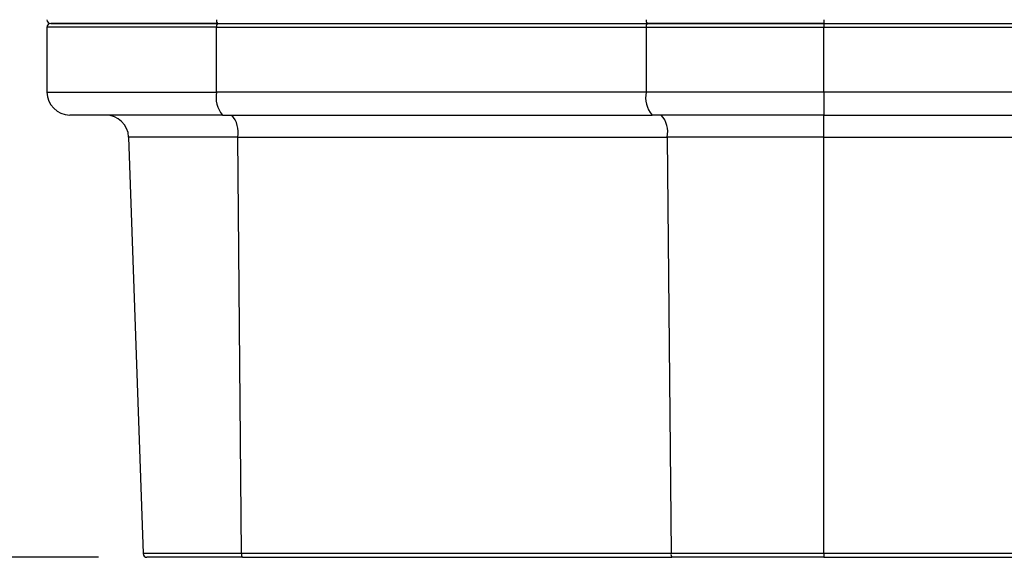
# Model space of a CAD drawing. Header units: millimetres. Extents: x 32 to 1440, y 32 to 1048.
# Tile 6 of 30: x 192 to 322, y 431 to 501. Entities that reach past the tile are written whole.
import ezdxf

# ---------------------------------------------------------------- set-up
doc = ezdxf.new("R2010")
doc.units = ezdxf.units.MM
doc.header["$LTSCALE"] = 5
doc.layers.add('DIMENSIONS', color=140, linetype='Continuous', lineweight=25)
doc.styles.add('SLDTEXTSTYLE0', font='TXT', dxfattribs={"width": 0.7})
doc.dimstyles.new('SLDDIMSTYLE0', dxfattribs={"dimtxt": 10.790039, "dimasz": 16.51, "dimexe": 0, "dimexo": 0.0625, "dimgap": 2.69751, "dimtad": 0, "dimtih": 1, "dimtoh": 1, "dimrnd": 1e-09, "dimzin": 4, "dimdsep": 46, "dimtxsty": 'SLDTEXTSTYLE0', "dimsah": 1, "dimcen": 0.09, "dimadec": 0, "dimazin": 1, "dimtfac": 1, "dimtofl": 0, "dimtmove": 0, "dimatfit": 3, "dimfxl": 0, "dimfrac": 2, "dimtolj": 1, "dimtzin": 12, "dimarcsym": 0})

# ---------------------------------------------------------------- blocks, each defined once
blk = doc.blocks.new('_D_3')
at = {"layer": 'DIMENSIONS'}
for p, q in [((206.47, 560.8), (130.16, 560.8)), ((146.04, 560.8), (146.04, 514.52)), ((130.01, 494.95), (126.38, 494.95)), ((126.38, 494.95), (126.38, 477.81)), ((162.07, 494.95), (165.69, 494.95)), ((165.69, 494.95), (165.69, 477.81)), ((126.38, 477.81), (130.01, 477.81)), ((165.69, 477.81), (162.07, 477.81)), ((146.04, 430.8), (146.04, 475.39)), ((202.82, 430.8), (130.16, 430.8))]:
    blk.add_line(p, q, dxfattribs=at)
for points in [[(146.04, 560.8), (143.5, 544.29), (148.58, 544.29)], [(146.04, 430.8), (148.58, 447.31), (143.5, 447.31)]]:
    blk.add_solid(points, dxfattribs=at)
at = {"layer": 'DIMENSIONS', "char_height": 10.583, "attachment_point": 1, "style": 'SLDTEXTSTYLE0'}
for s, insert in [('130.0', (125.52, 511.01)), ('5.12', (130.01, 491.45))]:
    blk.add_mtext(s, dxfattribs=dict(at, insert=insert))

msp = doc.modelspace()

# ---------------------------------------------------------------- linework, layer by layer
for p, q in [((297.907113, 501.30067), (297.907113, 500.80067)), ((218.293817, 500.30067), (196.058388, 500.30067)), ((196.058388, 500.30067), (196.058388, 491.80067)), ((218.293817, 500.30067), (274.613399, 500.30067)), ((218.293817, 491.80067), (218.293817, 500.30067)), ((218.423226, 500.80067), (274.742808, 500.80067)), ((274.613399, 500.30067), (297.907113, 500.30067)), ((274.613399, 500.30067), (274.613399, 491.80067)), ((297.907113, 500.80067), (297.907113, 500.30067)), ((297.907113, 500.80067), (584.209663, 500.80067)), ((297.907113, 500.30067), (584.209663, 500.30067)), ((297.907113, 491.80067), (297.907113, 500.30067)), ((196.058388, 491.80067), (218.293817, 491.80067)), ((274.613399, 491.80067), (218.293817, 491.80067)), ((297.907113, 491.80067), (274.613399, 491.80067)), ((297.907113, 491.80067), (297.907113, 488.80067)), ((584.209663, 491.80067), (297.907113, 491.80067)), ((219.070274, 488.80067), (275.389856, 488.80067)), ((297.907113, 488.80067), (584.209663, 488.80067)), ((297.907113, 485.905369), (297.907113, 488.80067)), ((221.063467, 485.905369), (206.759494, 485.905369)), ((206.759494, 485.905369), (208.666942, 431.283221)), ((221.063467, 485.905369), (277.383049, 485.905369)), ((221.55715, 431.283221), (221.063467, 485.905369)), ((297.907113, 485.905369), (277.383049, 485.905369)), ((277.383049, 485.905369), (277.876733, 431.283221)), ((297.907113, 485.905369), (584.209663, 485.905369)), ((297.907113, 431.283221), (297.907113, 485.905369)), ((221.55715, 431.283221), (208.666942, 431.283221)), ((277.876733, 431.283221), (221.55715, 431.283221)), ((297.907113, 431.283221), (277.876733, 431.283221)), ((584.209663, 431.283221), (297.907113, 431.283221)), ((297.907113, 431.283221), (297.907113, 430.80067)), ((221.686481, 430.80067), (278.006063, 430.80067)), ((297.907113, 430.80067), (584.209663, 430.80067))]:
    msp.add_line(p, q)
for centre, radius, start, end in [((196.558388, 501.30067), 0.5, 180, 270), ((218.873837, 501.184044), 0.591629, 168.63094549, 220.39069191), ((275.193419, 501.184044), 0.591629, 168.63094549, 220.39069191), ((196.558388, 500.30067), 0.5, 90, 180), ((218.873837, 500.417297), 0.591629, 139.60930809, 191.36905451), ((275.193419, 500.417297), 0.591629, 139.60930809, 191.36905451), ((199.058388, 491.80067), 3, 180, 270), ((221.773937, 491.100911), 3.549775, 168.63094549, 220.39069191), ((278.093519, 491.100911), 3.549775, 168.63094549, 220.39069191), ((203.761322, 485.80067), 3, 2, 90), ((217.710194, 486.55828), 3.416245, 348.98187628, 41.02515592), ((274.029776, 486.55828), 3.416245, 348.98187628, 41.02515592), ((209.166637, 431.30067), 0.5, 182, 270), ((222.116029, 431.174402), 0.569374, 168.98187628, 221.02515592), ((278.435611, 431.174402), 0.569374, 168.98187628, 221.02515592)]:
    msp.add_arc(centre, radius, start, end)
for points, knots in [([(196.558388, 500.80067), (196.559237, 500.80067), (196.560934, 500.80067), (196.574684, 500.80067), (196.596638, 500.80067), (196.6276, 500.80067), (196.667353, 500.80067), (196.715956, 500.80067), (196.773393, 500.80067), (196.839671, 500.80067), (197.006781, 500.80067), (197.35174, 500.80067), (198.015209, 500.80067), (198.874993, 500.80067), (200.294287, 500.80067), (202.542063, 500.80067), (205.350253, 500.80067), (207.868255, 500.80067), (209.853353, 500.80067), (211.928579, 500.80067), (213.637286, 500.80067), (214.936182, 500.80067), (215.793369, 500.80067), (216.660305, 500.80067), (217.536334, 500.80067), (218.127447, 500.80067), (218.423226, 500.80067)], [0, 0, 0, 0, 0.013257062, 0.0265005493, 0.0397344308, 0.0529626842, 0.066189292, 0.0794182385, 0.0926535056, 0.1058990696, 0.1191588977, 0.1811725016, 0.24319982, 0.3069657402, 0.3707452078, 0.5000016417, 0.6292580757, 0.6930239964, 0.7568034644, 0.8188170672, 0.8808443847, 0.9046964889, 0.9285148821, 0.9523227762, 0.9761434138, 1, 1, 1, 1]), ([(218.423226, 500.80067), (218.258691, 500.80067), (217.92979, 500.80067), (217.439688, 500.80067), (216.952363, 500.80067), (216.468024, 500.80067), (215.986613, 500.80067), (215.508147, 500.80067), (215.032623, 500.80067), (214.560035, 500.80067), (213.515103, 500.80067), (211.92872, 500.80067), (209.85365, 500.80067), (207.868393, 500.80067), (205.350371, 500.80067), (202.542063, 500.80067), (200.294382, 500.80067), (198.875061, 500.80067), (198.015321, 500.80067), (197.351777, 500.80067), (196.98021, 500.80067), (196.782721, 500.80067), (196.682354, 500.80067), (196.61119, 500.80067), (196.566631, 500.80067), (196.561137, 500.80067), (196.558388, 500.80067)], [0, 0, 0, 0, 0.013257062, 0.0265005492, 0.0397344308, 0.0529626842, 0.066189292, 0.0794182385, 0.0926535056, 0.1058990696, 0.1191588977, 0.1811725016, 0.24319982, 0.3069657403, 0.3707452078, 0.5000016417, 0.6292580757, 0.6930239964, 0.7568034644, 0.8188170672, 0.8808443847, 0.9046964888, 0.9285148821, 0.9523227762, 0.9761434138, 1, 1, 1, 1]), ([(274.742808, 500.80067), (275.057745, 500.80067), (275.687435, 500.80067), (276.635108, 500.80067), (277.58467, 500.80067), (278.536372, 500.80067), (279.490147, 500.80067), (280.446012, 500.80067), (281.403963, 500.80067), (282.364001, 500.80067), (283.326126, 500.80067), (284.290337, 500.80067), (285.256636, 500.80067), (286.455173, 500.80067), (287.886616, 500.80067), (289.551633, 500.80067), (291.218725, 500.80067), (292.887888, 500.80067), (294.559123, 500.80067), (296.232428, 500.80067), (297.348719, 500.80067), (297.907113, 500.80067)], [0, 0, 0, 0, 0.0417105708, 0.083396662, 0.125063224, 0.1667152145, 0.2083575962, 0.2499953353, 0.2916333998, 0.3332767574, 0.3749303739, 0.4165992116, 0.4582882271, 0.5000023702, 0.5714902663, 0.6429166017, 0.7143063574, 0.785684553, 0.8570762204, 0.928506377, 1, 1, 1, 1]), ([(297.907113, 500.80067), (297.58134, 500.80067), (296.929985, 500.80067), (295.953317, 500.80067), (294.977338, 500.80067), (294.002049, 500.80067), (293.027449, 500.80067), (292.053538, 500.80067), (291.080317, 500.80067), (290.107785, 500.80067), (289.135943, 500.80067), (288.164791, 500.80067), (287.194327, 500.80067), (285.994072, 500.80067), (284.566135, 500.80067), (282.913351, 500.80067), (281.266666, 500.80067), (279.62603, 500.80067), (277.991639, 500.80067), (276.362761, 500.80067), (275.282952, 500.80067), (274.742808, 500.80067)], [0, 0, 0, 0, 0.04171057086, 0.08339666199, 0.12506322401, 0.16671521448, 0.2083575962, 0.24999533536, 0.29163339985, 0.33327675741, 0.37493037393, 0.41659921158, 0.45828822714, 0.50000237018, 0.57149026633, 0.64291660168, 0.7143063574, 0.78568455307, 0.85707622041, 0.928506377, 1, 1, 1, 1]), ([(219.070274, 488.80067), (213.329397, 488.80067), (208.255956, 488.80067), (201.01974, 488.80067), (199.058388, 488.80067), (199.058388, 488.80067)], [0, 0, 0, 0, 0.5, 0.5, 1, 1, 1, 1]), ([(221.686481, 430.80067), (218.094872, 430.80067), (214.920823, 430.80067), (210.393699, 430.80067), (209.166637, 430.80067), (209.166637, 430.80067)], [0, 0, 0, 0, 0.5, 0.5, 1, 1, 1, 1])]:
    msp.add_open_spline(points, degree=3, knots=knots)
for points in [[(297.907113, 488.80067), (290.304182, 488.80067), (282.733723, 488.80067), (275.389856, 488.80067)], [(297.907113, 430.80067), (291.187542, 430.80067), (284.49667, 430.80067), (278.006063, 430.80067)]]:
    msp.add_open_spline(points, degree=3)

# ---------------------------------------------------------------- dimensions: what is measured, and where the dimension line sits
at = {"layer": 'DIMENSIONS'}
dim = msp.add_linear_dim(base=(146.038565, 560.80067), p1=(209.166637, 430.80067), p2=(212.818388, 560.80067), angle=90, dimstyle='SLDDIMSTYLE0', dxfattribs=at)
dim.commit()
dim.dimension.update_dxf_attribs({"geometry": '_D_3', "text_midpoint": (146.038565, 494.95403), "dimtype": 160})

doc.saveas('drawing.dxf')
